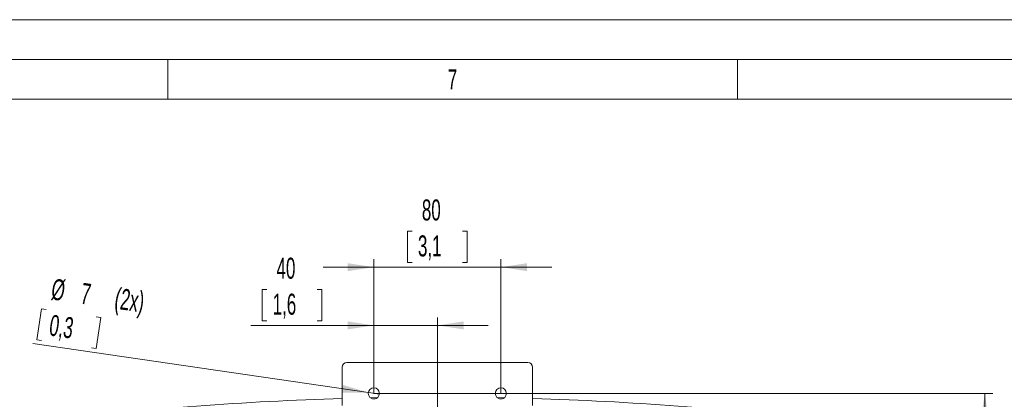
# Model space of a CAD drawing. Header units: millimetres. Extents: x 0 to 594, y 0 to 420.
# Tile 53 of 76: x 63 to 187, y 372 to 420. Entities that reach past the tile are written whole.
import ezdxf

# ---------------------------------------------------------------- set-up
doc = ezdxf.new("R2010")
doc.units = ezdxf.units.MM
doc.styles.add('SLDTEXTSTYLE0', font='TXT', dxfattribs={"width": 0.638186})
doc.styles.add('SLDTEXTSTYLE1', font='TXT', dxfattribs={"width": 0.605})
doc.dimstyles.new('SLDDIMSTYLE0', dxfattribs={"dimtxt": 2.568319, "dimasz": 3.3, "dimexe": 0, "dimexo": 0.0625, "dimgap": 0.64208, "dimtad": 1, "dimdec": 1, "dimlfac": 5, "dimrnd": 1e-09, "dimzin": 12, "dimdsep": 46, "dimtxsty": 'SLDTEXTSTYLE1', "dimsah": 1, "dimcen": 0.09, "dimadec": 0, "dimazin": 3, "dimtfac": 1, "dimtdec": 1, "dimtofl": 0, "dimtmove": 0, "dimatfit": 3, "dimfxl": 1, "dimfrac": 2, "dimtolj": 1, "dimtzin": 12, "dimarcsym": 0})
doc.dimstyles.new('SLDDIMSTYLE3', dxfattribs={"dimtxt": 2.568319, "dimasz": 3.3, "dimexe": 0, "dimexo": 0.0625, "dimgap": 0.64208, "dimtad": 1, "dimdec": 1, "dimlfac": 5, "dimrnd": 1e-09, "dimzin": 12, "dimdsep": 46, "dimtxsty": 'SLDTEXTSTYLE1', "dimsah": 1, "dimcen": 0.09, "dimadec": 0, "dimazin": 3, "dimtfac": 1, "dimtdec": 1, "dimtmove": 0, "dimatfit": 0, "dimfxl": 1, "dimfrac": 2, "dimtolj": 1, "dimtzin": 12, "dimarcsym": 0})
doc.dimstyles.new('SLDDIMSTYLE4', dxfattribs={"dimtxt": 2.568319, "dimasz": 3.3, "dimexe": 0, "dimexo": 0.0625, "dimgap": 0.64208, "dimtad": 1, "dimdec": 1, "dimlfac": 5, "dimrnd": 1e-09, "dimzin": 12, "dimdsep": 46, "dimtxsty": 'SLDTEXTSTYLE1', "dimblk1": 'NONE', "dimsah": 1, "dimcen": 0, "dimadec": 0, "dimazin": 3, "dimtfac": 1, "dimtdec": 1, "dimtmove": 0, "dimatfit": 3, "dimldrblk": 'NONE', "dimfxl": 1, "dimfrac": 2, "dimtolj": 1, "dimtzin": 12, "dimarcsym": 0})

# ---------------------------------------------------------------- blocks, each defined once
blk = doc.blocks.new('_D_7')
at = {"color": 7, "linetype": 'Continuous', "lineweight": 0}
for p, q in [((94.21, 386.01), (93.63, 386.01)), ((93.63, 386.01), (93.63, 382.07)), ((100.58, 386.01), (101.17, 386.01)), ((101.17, 386.01), (101.17, 382.07)), ((107.71, 372.91), (107.71, 382.48)), ((115.71, 368.48), (115.71, 382.48)), ((107.71, 381.48), (92.21, 381.48)), ((93.63, 382.07), (94.21, 382.07)), ((101.17, 382.07), (100.58, 382.07)), ((115.71, 381.48), (107.71, 381.48)), ((115.71, 381.48), (122.11, 381.48))]:
    blk.add_line(p, q, dxfattribs=at)
for points in [[(107.71, 381.48), (104.41, 381.98), (104.41, 380.98)], [(115.71, 381.48), (119.01, 380.98), (119.01, 381.98)]]:
    blk.add_solid(points, dxfattribs=at)
at = {"color": 7, "linetype": 'Continuous', "lineweight": 0, "char_height": 2.646, "attachment_point": 1, "style": 'SLDTEXTSTYLE1'}
for s, insert in [('40', (95.44, 390.01)), ('1,6', (94.95, 385.48))]:
    blk.add_mtext(s, dxfattribs=dict(at, insert=insert))
blk = doc.blocks.new('_D_8')
at = {"color": 7, "linetype": 'Continuous', "lineweight": 0}
for p, q in [((112.52, 393.35), (111.93, 393.35)), ((111.93, 393.35), (111.93, 389.41)), ((118.89, 393.35), (119.48, 393.35)), ((119.48, 393.35), (119.48, 389.41)), ((107.71, 372.91), (107.71, 389.82)), ((123.71, 372.91), (123.71, 389.82)), ((107.71, 388.82), (101.31, 388.82)), ((107.71, 388.82), (123.71, 388.82)), ((111.93, 389.41), (112.52, 389.41)), ((119.48, 389.41), (118.89, 389.41)), ((123.71, 388.82), (130.11, 388.82))]:
    blk.add_line(p, q, dxfattribs=at)
for points in [[(107.71, 388.82), (104.41, 389.32), (104.41, 388.32)], [(123.71, 388.82), (127.01, 388.32), (127.01, 389.32)]]:
    blk.add_solid(points, dxfattribs=at)
at = {"color": 7, "linetype": 'Continuous', "lineweight": 0, "char_height": 2.646, "attachment_point": 1, "style": 'SLDTEXTSTYLE1'}
for s, insert in [('80', (113.75, 397.35)), ('3,1', (113.26, 392.82))]:
    blk.add_mtext(s, dxfattribs=dict(at, insert=insert))
blk = doc.blocks.new('_D_9')
at = {"color": 7, "linetype": 'Continuous', "lineweight": 0}
for p, q in [((65.83, 383.58), (65.26, 379.68)), ((66.42, 383.49), (65.83, 383.58)), ((72.72, 382.57), (73.3, 382.49)), ((73.3, 382.49), (72.73, 378.58)), ((65.26, 379.68), (65.84, 379.59)), ((107.01, 373.01), (64.75, 379.19)), ((72.73, 378.58), (72.15, 378.67)), ((107.01, 373.01), (108.4, 372.81))]:
    blk.add_line(p, q, dxfattribs=at)
blk.add_solid([(107.01, 373.01), (103.82, 373.98), (103.68, 372.99)], dxfattribs=at)
at = {"color": 7, "linetype": 'Continuous', "lineweight": 0, "attachment_point": 1, "rotation": 351.6773, "style": 'SLDTEXTSTYLE1'}
for s, insert, char_height in [('%%c', (67.32, 387.4), 2.646), ('7', (71.03, 386.86), 2.65), ('(2x)', (75.3, 386.24), 2.646), ('0,3', (67.07, 382.86), 2.646)]:
    blk.add_mtext(s, dxfattribs=dict(at, insert=insert, char_height=char_height))
blk = doc.blocks.new('_NONE')
blk = doc.blocks.new('_D_15')
at = {"color": 7, "linetype": 'Continuous', "lineweight": 0}
for p, q in [((107.71, 372.91), (185.67, 372.91)), ((184.67, 230.16), (184.67, 372.91)), ((180.13, 305.7), (180.13, 306.29)), ((180.13, 306.29), (184.08, 306.29)), ((184.08, 306.29), (184.08, 305.7)), ((180.13, 297.37), (180.13, 296.78)), ((180.13, 296.78), (184.08, 296.78)), ((184.08, 296.78), (184.08, 297.37)), ((162.79, 230.16), (185.67, 230.16))]:
    blk.add_line(p, q, dxfattribs=at)
for points in [[(184.67, 372.91), (184.17, 369.61), (185.17, 369.61)], [(184.67, 230.16), (185.17, 233.46), (184.17, 233.46)]]:
    blk.add_solid(points, dxfattribs=at)
at = {"color": 7, "linetype": 'Continuous', "lineweight": 0, "char_height": 2.646, "attachment_point": 1, "rotation": 90, "style": 'SLDTEXTSTYLE1'}
for s, insert in [('713,7', (176.13, 297.13)), ('28,1', (180.67, 298.11))]:
    blk.add_mtext(s, dxfattribs=dict(at, insert=insert))

msp = doc.modelspace()

# ---------------------------------------------------------------- linework, layer by layer
at = {"color": 133, "linetype": 'Continuous', "lineweight": 0}
for p, q in [((594, 420), (0, 420)), ((589, 415), (5, 415)), ((81.75, 415), (81.75, 410)), ((153.5, 415), (153.5, 410)), ((81.75, 410), (10, 410)), ((153.5, 410), (81.75, 410)), ((225.25, 410), (153.5, 410))]:
    msp.add_line(p, q, dxfattribs=at)
at = {"color": 7, "linetype": 'Continuous', "lineweight": 15}
for p, q in [((103.707, 371.409), (103.707, 376.209)), ((127.107, 376.809), (104.307, 376.809)), ((127.707, 371.409), (127.707, 376.209)), ((107.265, 372.367), (108.171, 372.385)), ((107.887, 372.233), (107.554, 372.226)), ((123.244, 372.385), (124.149, 372.367)), ((123.86, 372.226), (123.527, 372.233))]:
    msp.add_line(p, q, dxfattribs=at)
for centre in [(107.707, 372.909), (123.707, 372.909)]:
    msp.add_circle(centre, 0.7, dxfattribs=at)
for centre, radius, start, end in [((104.307, 376.209), 0.6, 90, 180), ((127.107, 376.209), 0.6, 360, 90), ((115.729, -27.691), 400.147, 91.72163, 96.98266), ((115.686, -27.691), 400.147, 83.01734, 88.27837)]:
    msp.add_arc(centre, radius, start, end, dxfattribs=at)

# ---------------------------------------------------------------- texts
at = {"color": 254, "linetype": 'Continuous', "lineweight": 0, "insert": (117.607, 413.735), "char_height": 2.5, "attachment_point": 2, "style": 'SLDTEXTSTYLE0'}
msp.add_mtext('7', dxfattribs=at)

# ---------------------------------------------------------------- dimensions: what is measured, and where the dimension line sits
at = {"color": 7, "linetype": 'Continuous', "lineweight": 0}
for base, p1, p2, picture, middle in [((123.707, 388.818), (107.707, 372.909), (123.707, 372.909), '_D_8', (115.707, 388.818)), ((107.707, 381.48), (115.707, 368.481), (107.707, 372.909), '_D_7', (97.4, 381.48))]:
    dim = msp.add_linear_dim(base=base, p1=p1, p2=p2, dimstyle='SLDDIMSTYLE3', dxfattribs=at)
    dim.commit()
    dim.dimension.update_dxf_attribs({"geometry": picture, "text_midpoint": middle, "dimtype": 160})
dim = msp.add_diameter_dim_2p(p1=(108.4, 372.808), p2=(107.015, 373.011), text='<> (2x)', dimstyle='SLDDIMSTYLE4', dxfattribs=at)
dim.commit()
dim.dimension.update_dxf_attribs({"geometry": '_D_9', "text_midpoint": (72.127, 378.114), "dimtype": 163})
dim = msp.add_linear_dim(base=(184.665, 372.909), p1=(162.794, 230.163), p2=(107.707, 372.909), angle=90, dimstyle='SLDDIMSTYLE0', dxfattribs=at)
dim.commit()
dim.dimension.update_dxf_attribs({"geometry": '_D_15', "text_midpoint": (184.665, 301.536), "dimtype": 160})

doc.saveas('drawing.dxf')
